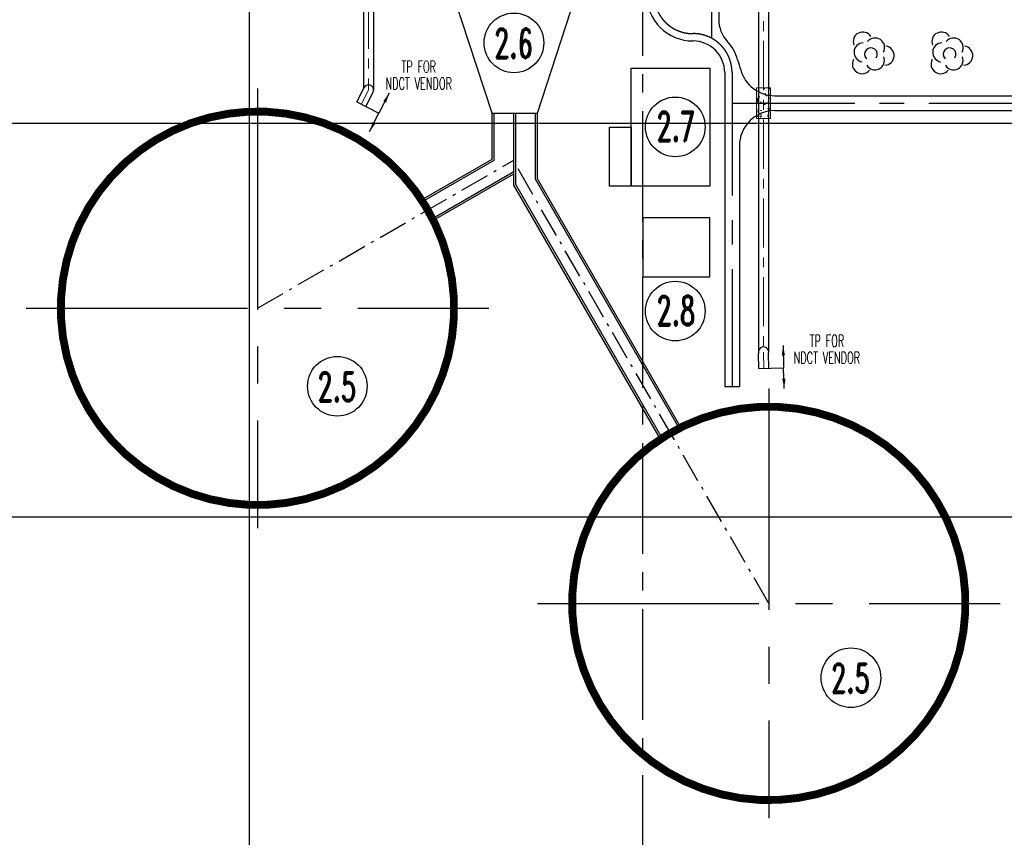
# Model space of a CAD drawing. Header units: inches. Extents: x -8998005 to 170525121, y -30058259 to 1575573.
# Tile 6 of 107: x -158449 to 91881, y -281442 to -73666. Entities that reach past the tile are written whole.
import ezdxf
from ezdxf.enums import TextEntityAlignment as Align

# ---------------------------------------------------------------- set-up
doc = ezdxf.new("R2010")
doc.units = ezdxf.units.IN
doc.header["$LTSCALE"] = 5
doc.header["$MEASUREMENT"] = 0
for name, pattern in [('CENTER', [2, 1.25, -0.25, 0.25, -0.25]), ('CENTER2', [1.125, 0.75, -0.125, 0.125, -0.125]), ('CHAINED', [1.6, 1, -0.25, 0.1, -0.25]), ('DASHED', [0.75, 0.5, -0.25]), ('PHANTOM', [2.5, 1.25, -0.25, 0.25, -0.25, 0.25, -0.25])]:
    doc.linetypes.add(name, pattern=pattern)
for name, color, linetype in [('ACW', 7, 'Continuous'), ('CANAL', 4, 'Continuous'), ('CEN', 9, 'CENTER'), ('CWPIPE', 3, 'Continuous'), ('DIM', 7, 'Continuous'), ('Encasing', 36, 'Continuous'), ('existing old', 8, 'PHANTOM'), ('HIDDEN', 2, 'DASHED'), ('new forebay_1', 4, 'Continuous'), ('TCE-ME-ROAD', 244, 'Continuous'), ('Text', 6, 'Continuous')]:
    doc.layers.add(name, color=color, linetype=linetype)
doc.styles.add('M1', font='ROMAND.shx', dxfattribs={"height": 6250})
doc.styles.add('S1', font='SIMPLEX.SHX', dxfattribs={"height": 200})
doc.styles.get("Standard").update_dxf_attribs({"font": 'txt.shx'})
doc.styles.add('STYLE4', font='romantic.ttf', dxfattribs={"height": 300})
doc.dimstyles.get("Standard").update_dxf_attribs({"dimtxt": 0.18, "dimasz": 0.18, "dimexe": 0.18, "dimexo": 0.0625, "dimgap": 0.09, "dimtad": 0, "dimtih": 1, "dimtoh": 1, "dimdec": 4, "dimzin": 0, "dimdsep": 46, "dimtxsty": 'Standard', "dimcen": 0.09, "dimadec": 0, "dimazin": 0, "dimtfac": 1, "dimtdec": 4, "dimtofl": 0, "dimtmove": 0, "dimatfit": 3, "dimfxl": 1, "dimtolj": 1, "dimtzin": 0, "dimarcsym": 0})
doc.dimstyles.new('STANDARD$0', dxfattribs={"dimtxt": 250, "dimasz": 200, "dimexe": 0, "dimexo": 0, "dimgap": 100, "dimtad": 1, "dimdec": 0, "dimzin": 0, "dimdsep": 46, "dimtxsty": 'S1', "dimcen": 0, "dimadec": 0, "dimazin": 0, "dimtfac": 1, "dimtdec": 0, "dimtmove": 2, "dimatfit": 3, "dimfxl": 1, "dimtolj": 1, "dimtzin": 0, "dimarcsym": 0})

# ---------------------------------------------------------------- blocks, each defined once
blk = doc.blocks.new('A$C08E86F63')
at = {"color": 2, "char_height": 2500, "attachment_point": 1, "style": 'STYLE4'}
for s, insert in [('FOR\\P\\pi-3745;UNIT-1&2', (94352.15102402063, -503680.07259713)), ('FOR\\P\\pi-3741.3;UNIT-3&4', (115403.7421608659, -526849.263723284))]:
    blk.add_mtext_dynamic_manual_height_columns(s, width=8996.677823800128, gutter_width=37500, heights=[0], dxfattribs=dict(at, insert=insert))
blk = doc.blocks.new('GV')
at = {"layer": 'existing old', "color": 3, "linetype": 'Continuous'}
for centre, radius, start, end in [((2383.149502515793, 3336.551243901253), 2421.991921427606, 31.92753023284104, 201.8405241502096), ((2578.842727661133, 579.037250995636), 2421.991921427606, 91.22626454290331, 261.1392577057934), ((5515.166745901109, 1805.376828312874), 2421.991921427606, 331.2262577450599, 141.1392515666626), ((4467.501961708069, 89.7247049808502), 1636.141598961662, 326.5033000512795, 225.5066657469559), ((7931.576416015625, -240.284775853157), 2421.991921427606, 271.9275296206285, 81.84052812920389), ((2158.885293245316, -2410.298238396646), 2421.991921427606, 151.9275372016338, 321.8405260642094), ((5480.942978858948, -1434.302177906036), 2421.991921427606, 211.2262609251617, 21.13925233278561)]:
    blk.add_arc(centre, radius, start, end, dxfattribs=at)

msp = doc.modelspace()

# ---------------------------------------------------------------- hatches: boundary and pattern name
at = {"layer": 'Encasing', "linetype": 'Continuous', "lineweight": 9, "ltscale": 2500}
h = msp.add_hatch(dxfattribs=at)
h.set_pattern_fill('AR-CONC', color=44, scale=500, angle=180, style=0)
h.set_pattern_definition([(230, (-1423.109722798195, -99111.1028453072), (-3586.300913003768, 313.760674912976), [375, -4125]), (175, (-1423.109722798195, -99111.1028453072), (693.7566680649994, -3760.960668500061), [300, -3300]), (280.4514, (-1721.968122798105, -99084.95614530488), (-2892.546908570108, -3447.197710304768), [318.70095, -3505.71056]), (226.1842, (-1423.109722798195, -100111.1028453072), (-5336.205243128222, 827.5950716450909), [562.4999999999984, -6187.499999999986]), (276.6356, (-1867.793447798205, -100042.1363103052), (-4673.313527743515, -4870.589354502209), [478.0514399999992, -5258.564999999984]), (171.1842, (-1423.109722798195, -100111.1028453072), (-4673.309725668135, -4870.593004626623), [449.9999999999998, -4949.999999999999]), (200.9999999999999, (-1923.109722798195, -99861.1028453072), (-2984.535260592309, 2013.094453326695), [374.9999999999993, -4124.999999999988]), (146, (-1923.109722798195, -99861.1028453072), (-1216.576659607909, -3625.750225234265), [300, -3300]), (251.4514000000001, (-2171.820887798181, -99693.34481530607), (-4201.113142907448, -1612.652483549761), [318.7009499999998, -3505.710559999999]), (217.5, (-1423.109722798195, -99111.1028453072), (-60.79927658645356, -1664.469269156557), [0, -3260, 0, -3350, 0, -3312.5]), (187.4999999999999, (-1423.109722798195, -99111.1028453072), (-1315.347687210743, -1972.058559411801), [0, -1910, 0, -3185, 0, -1262.5]), (147.4999999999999, (-308.1097227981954, -99111.1028453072), (-2669.112180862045, 112.774358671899), [0, -1249.999999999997, 0, -3899.999999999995, 0, -5174.999999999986]), (137.5, (191.8902772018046, -99111.1028453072), (-2915.930846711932, -500.5249116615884), [0, -1625, 0, -2590, 0, -3675])])
h.paths.add_polyline_path([(28891.1029252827, -90999.99999320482), (28891.1029252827, -98749.99999320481), (32431.10292552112, -98749.99999320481), (32431.10292504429, -90999.99999320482)])

# ---------------------------------------------------------------- linework, layer by layer
at = {"color": 5, "linetype": 'CENTER2', "ltscale": 15000}
for p, q in [((-97999.99995301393, -91128.80565635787), (-97999.99995301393, -202871.194335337)), ((-156820.428988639, -146999.9999958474), (-39179.57091738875, -146999.9999958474)), ((32000.0000469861, -167410.8164798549, 96251.31331951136), (32000.0000469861, -276589.1835118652, 96251.31331951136)), ((-26820.42898863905, -221999.9999958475), (90820.42908261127, -221999.9999958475))]:
    msp.add_line(p, q, dxfattribs=at)
at = {"ltscale": 100}
for p, q in [((-72700.25923848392, -94543.94334377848), (-70437.0567724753, -95696.9891393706)), ((-72700.25923848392, -94543.94334377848), (-67098.22587912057, -97398.04106980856)), ((29495.11856034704, -162297.3985168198), (35780.59128471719, -162150.8235518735))]:
    msp.add_line(p, q, dxfattribs=at)
at = {"color": 2, "linetype": 'Continuous', "ltscale": 100}
for p, q in [((-38338.89708209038, -109090.5445811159, -1.120788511e-07), (-38338.89708209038, -97399.99993395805, -1.120788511e-07)), ((-37838.89708209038, -109379.2197157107, -1.120788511e-07), (-37838.89708209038, -97399.99993395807, -1.120788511e-07)), ((-32838.89708209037, -115695.7358562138, -1.120788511e-07), (-32838.89708209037, -97399.99993395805, -1.120788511e-07)), ((-32338.89708209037, -115561.7612599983), (-32338.89708209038, -97399.99993395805, -8.788404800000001e-08)), ((-27338.89708209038, -114222.0153085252, -1.120788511e-07), (-27338.89708209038, -97399.99993395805, -1.120788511e-07)), ((-26838.89708209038, -114088.0407123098, -1.120788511e-07), (-26838.89708209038, -97399.99993395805, -1.120788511e-07)), ((-56276.74182334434, -119446.9640711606, 4.9093241e-09), (-38338.89708209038, -109090.5445811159, 6.9467155e-09)), ((-56002.88972190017, -119866.2057558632, 4.5508096e-09), (-37838.89708209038, -109379.2197157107, 6.4621713e-09)), ((-53502.88972457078, -124196.3327701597, 1.2350838e-09), (-32838.89708209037, -112265.9710554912, 1.8252218e-09)), ((-53276.74182601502, -124643.1164892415), (-32838.89708209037, -112843.3213246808, 1.3706361e-09)), ((9196.332821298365, -177502.8897674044, 2.0972843e-09), (-27338.89708209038, -114222.0153085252, 5.1661132e-09)), ((9643.116540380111, -177276.7418688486, 2.150339e-09), (-26838.89708209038, -114088.0407123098, 5.2939503e-09)), ((4446.96412229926, -180276.7418661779, 1.5147856e-09), (-32838.89708209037, -115695.7358562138, 3.7780667e-09)), ((4866.205807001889, -180002.8897647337), (-32338.89708209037, -115561.7612599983))]:
    msp.add_line(p, q, dxfattribs=at)
at = {"color": 2, "linetype": 'CHAINED', "ltscale": 1500}
for p, q in [((-97999.99995301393, -146999.9999958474), (-32838.89708209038, -109379.2197126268)), ((32000.0000469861, -221999.9999958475), (-32338.89708209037, -110561.7612653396))]:
    msp.add_line(p, q, dxfattribs=at)
at = {"color": 1}
for points in [[(17000.00004698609, -85999.99999594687), (17000.00004698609, -115999.9999959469), (-2999.999953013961, -115999.9999959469), (-2999.999953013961, -85999.99999594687)], [(-2999.999953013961, -115999.9999959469), (-8499.999953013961, -115999.9999959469), (-8499.999953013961, -100999.9999959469), (-2999.999953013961, -100999.9999959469)], [(4.69860970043e-05, -138999.9999949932), (17000.00004698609, -138999.9999949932), (17000.00004698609, -123999.9999959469), (4.69860970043e-05, -123999.9999959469)]]:
    msp.add_lwpolyline(points, close=True, dxfattribs=at)
at = {"color": 1, "linetype": 'Continuous', "ltscale": 100, "const_width": 2000}
for points in [[(-127872.8027641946, -106904.9166335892, 93982.47937248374), (-127871.0962453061, -106903.6452498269)], [(2127.197235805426, -181904.9166335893, 93982.47937248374), (2128.9037546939, -181903.6452498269)]]:
    msp.add_lwpolyline(points, format="xyb", dxfattribs=at)
at = {"layer": 'ACW', "linetype": 'Continuous'}
msp.add_line((12686.10292507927, -79074.99999601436), (12786.10292523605, -79074.99999601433), dxfattribs=at)
at = {"layer": 'CANAL', "color": 8}
for p, q in [((-99999.99995301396, -799999.9999959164), (-99999.99995301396, 1470818.601342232)), ((-597245.525260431, -99999.9999959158), (1664919.785810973, -99999.99999616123)), ((-597245.525260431, -199999.9999959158), (1664919.785810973, -199999.9999956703))]:
    msp.add_line(p, q, dxfattribs=at)
at = {"layer": 'CANAL', "color": 240, "linetype": 'CENTER2', "ltscale": 7500}
msp.add_line((4.69860970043e-05, -799999.9999959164), (4.69860970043e-05, 1470818.601342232), dxfattribs=at)
at = {"layer": 'CEN', "color": 44, "linetype": 'CENTER', "lineweight": 9, "ltscale": 2000}
for p, q in [((-69726.99992779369, 131432.1062288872, 93138.042485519), (-69726.99993036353, -91505.65309974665, 32530.10897923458)), ((30661.10292553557, -39064.69676894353), (30661.1029246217, -158147.7128751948)), ((-71568.65800485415, -95120.46624189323), (-69726.99993036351, -91505.65309974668)), ((-69726.99993036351, -91505.65309974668), (-71568.65800485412, -95120.46624189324)), ((30764.77338554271, -162267.7906226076), (30668.55800439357, -158141.8530581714))]:
    msp.add_line(p, q, dxfattribs=at)
at = {"layer": 'CWPIPE', "color": 1, "linetype": 'Continuous'}
for p, q in [((-70996.99992636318, 131524.5559027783, 93138.042485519), (-70996.99993086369, -91200.77980241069, 32453.0986400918)), ((-68456.99992779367, 131091.8107548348, 93138.042485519), (-68456.9999303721, -91505.5863639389, 32328.66985350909)), ((29391.10292561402, -39524.82477113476), (29391.10292666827, -157848.0676255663)), ((31931.10292558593, -39524.82477185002), (31931.10292593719, -157789.4451774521)), ((-72700.25923848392, -94543.94334377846), (-70858.60116411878, -90929.13020150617)), ((-70437.05677247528, -95696.98913937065), (-68595.3688500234, -92082.11741125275)), ((29495.11856034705, -162297.3985168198), (29406.83659085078, -158511.6639373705)), ((32034.42821012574, -162238.1827284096), (31946.14624046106, -158452.4481490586))]:
    msp.add_line(p, q, dxfattribs=at)
for centre, radius, start, end in [((-69726.99993036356, -91505.6530997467), 1270.000001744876, 332.9993140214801, 153.0022803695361), ((30668.74238817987, -158149.7598633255), 1312.775990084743, 346.669299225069, 196.0024505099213)]:
    msp.add_arc(centre, radius, start, end, dxfattribs=at)
at = {"layer": 'DIM', "linetype": 'Continuous'}
for centre in [(-32785.35746969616, -79549.2027914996), (8238.554416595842, -100900.1112430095, 224631.4934599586), (8238.554416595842, -147718.2979528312, 224631.4934599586), (-77691.06788847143, -166824.0291837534, -48125.65665978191), (52876.80395773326, -240890.959692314)]:
    msp.add_circle(centre, 7580.372974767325, dxfattribs=at)
at = {"layer": 'Encasing', "color": 44, "linetype": 'Continuous', "lineweight": 9, "ltscale": 2500}
for p, q in [((32431.10292504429, -90999.99999320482), (28891.1029252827, -90999.99999320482)), ((28891.1029252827, -90999.99999320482), (28891.1029252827, -98749.99999320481)), ((32431.10292504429, -90999.99999320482), (32431.10292552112, -98749.99999320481)), ((32431.10292552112, -98749.99999320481), (28891.1029252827, -98749.99999320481))]:
    msp.add_line(p, q, dxfattribs=at)
at = {"layer": 'new forebay_1', "color": 34, "ltscale": 100}
for p, q in [((-38338.89708209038, -97399.99993395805), (-48488.89708209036, -66399.99993395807)), ((-26838.89708209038, -97399.99993395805), (-16688.89708209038, -66399.99999475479)), ((-38338.89708209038, -97399.99993395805), (-26838.89708209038, -97399.99993395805))]:
    msp.add_line(p, q, dxfattribs=at)
at = {"layer": 'TCE-ME-ROAD', "color": 11, "linetype": 'CENTER', "ltscale": 5000}
for p, q in [((17411.10292506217, -68999.99999594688), (17411.10292493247, -78350.03581248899)), ((12686.10292497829, -77199.99999594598), (12786.10292521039, -77199.99999594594)), ((22661.10292521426, -87074.9999959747), (22661.10292498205, -166838.8467525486)), ((22661.10292514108, -94874.99999307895), (255000.0000473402, -94874.99999569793))]:
    msp.add_line(p, q, dxfattribs=at)
at = {"layer": 'TCE-ME-ROAD'}
for p, q in [((19286.10292506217, -68999.99999597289), (19286.10292499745, -73665.58166369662)), ((20786.10292523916, -87074.99999604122), (20786.10292497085, -166838.8467525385)), ((33536.1029250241, -92999.99999277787), (236500.0000473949, -92999.99999541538)), ((33536.10292527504, -96749.99999278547), (236500.0000477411, -96749.99999580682)), ((24536.1029251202, -105749.9999927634), (24536.10292497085, -166838.8467525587)), ((20786.10292499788, -166838.8467525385), (24536.10292499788, -166838.8467525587))]:
    msp.add_line(p, q, dxfattribs=at)
for centre, radius, start, end in [((12686.10292507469, -67324.99999601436), 11750, 179.9999999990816, 270.0000000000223), ((27286.10292499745, -73665.58166380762), 8000, 179.9999999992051, 222.7622624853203), ((12786.10292523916, -87074.99999601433), 8000, 359.9999999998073, 90.00000000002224), ((12786.10292521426, -87074.99999594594), 11750, 15.90607378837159, 42.76226248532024), ((121821.1200489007, -55500.28964954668), 101764.8637275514, 196.1783078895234, 197.6932504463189), ((33536.10292524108, -83999.9999927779), 9000, 195.6560145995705, 269.9999999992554), ((33536.1029251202, -105749.9999927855), 9000, 89.9999999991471, 179.9999999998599)]:
    msp.add_arc(centre, radius, start, end, dxfattribs=at)
at = {"layer": 'TCE-ME-ROAD', "color": 11, "linetype": 'CENTER', "ltscale": 5000}
for centre, start, end in [((12686.10292497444, -67324.99999594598), 179.9999999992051, 270.0000000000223), ((12786.10292521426, -87074.99999594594), 359.9999999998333, 90.00000000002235)]:
    msp.add_arc(centre, 9875, start, end, dxfattribs=at)

# ---------------------------------------------------------------- block references
at = {"ltscale": 100}
msp.add_blockref('A$C08E86F63', (269808.9749743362, 391250.0000089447), dxfattribs=at)
at = {"layer": 'HIDDEN'}
for p in [(53510.49954704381, -82548.7718408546), (73510.49954704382, -82548.7718408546)]:
    msp.add_blockref('GV', p, dxfattribs=at)

# ---------------------------------------------------------------- texts
at = {"layer": 'Text', "style": 'M1', "width": 0.6}
for s, height, p in [('2.6', 7500, (-32911.63000397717, -79672.8279750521)), ('TP FOR', 3000, (-57004.06126445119, -85599.43433809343)), ('NDCT VENDOR', 3000, (-57004.06126445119, -89894.94309510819)), ('2.7', 7500, (8364.826951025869, -100776.486059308, 224631.4934599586)), ('2.8', 7500, (8364.826951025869, -147594.6727691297, 224631.4934599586)), ('TP FOR', 3000, (46783.93380507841, -155264.8679625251)), ('NDCT VENDOR', 3000, (46783.93380507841, -159560.3767195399)), ('2.5', 7500, (-77817.34042275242, -166947.654368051, -48125.65665978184)), ('2.5', 7500, (52750.53142345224, -241014.5848766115))]:
    msp.add_text(s, height=height, dxfattribs=at).set_placement(p, align=Align.MIDDLE)

# ---------------------------------------------------------------- leaders
at = {"ltscale": 100}
for points, dimstyle, override in [([(-64521.3651322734, -92340.1694595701), (-67098.22587842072, -97398.04107016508)], 'STANDARD$0', {"dimasz": 2500, "dimfxl": 1.25}), ([(-69487.94309275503, -102088.5866783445), (-67098.22587842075, -97398.04107016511)], 'Standard', {"dimtxt": 250, "dimasz": 2500, "dimexe": 0, "dimexo": 0, "dimgap": 100, "dimtad": 1, "dimtih": 0, "dimtoh": 0, "dimdec": 0, "dimtxsty": 'S1', "dimcen": 0, "dimtdec": 0, "dimtofl": 1, "dimtmove": 2, "dimfxl": 1.25}), ([(35648.25409533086, -156475.8994640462), (35780.59128550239, -162150.8235518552)], 'STANDARD$0', {"dimasz": 2500, "dimfxl": 1.25}), ([(35903.31753756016, -167413.6084357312), (35780.59128550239, -162150.8235518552)], 'Standard', {"dimtxt": 250, "dimasz": 2500, "dimexe": 0, "dimexo": 0, "dimgap": 100, "dimtad": 1, "dimtih": 0, "dimtoh": 0, "dimdec": 0, "dimtxsty": 'S1', "dimcen": 0, "dimtdec": 0, "dimtofl": 1, "dimtmove": 2, "dimfxl": 1.25})]:
    msp.add_leader(points, dimstyle=dimstyle, override=override, dxfattribs=at)

doc.saveas('drawing.dxf')
